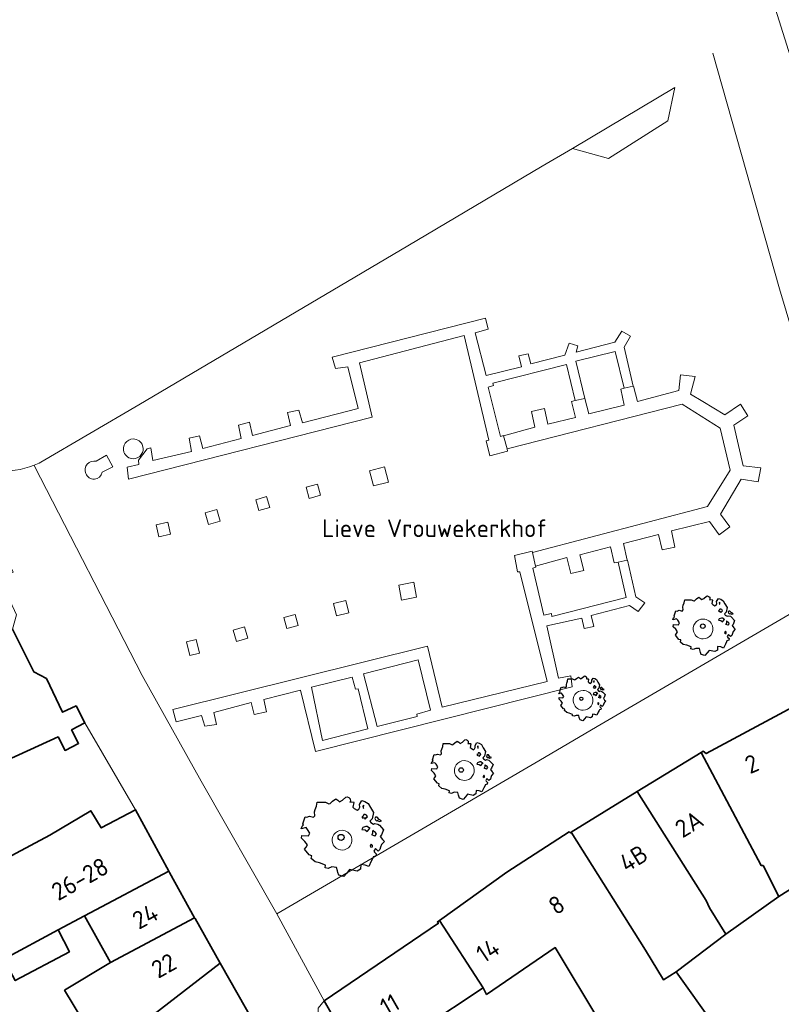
# Model space of a CAD drawing. Header units: metres. Extents: x 152391 to 157968, y 462336 to 467280.
# Tile 55 of 256: x 155005 to 155063, y 462976 to 463051. Entities that reach past the tile are written whole.
import ezdxf
from ezdxf.enums import TextEntityAlignment as Align

# ---------------------------------------------------------------- set-up
doc = ezdxf.new("R2010")
doc.units = ezdxf.units.M
doc.header["$LTSCALE"] = 0.75
doc.layers.get('0').update_dxf_attribs({"lineweight": 25})
for name, color, linetype, lineweight in [('B-GV-GR-BOOM-S', 252, 'Continuous', 25), ('B-WE-GR-GROENVOORZIENING-GV', 251, 'Continuous', 18), ('B-WE-OG-BEBOUWING-GV', 6, 'Continuous', 35), ('B-WE-OG-BEBOUWING-T18', 1, 'Continuous', 18), ('B-WE-OG-TOPOGRAFIE-T18', 1, 'Continuous', 18), ('B-WE-VH-VERHARDING_SIERBESTRATING-GV', 251, 'Continuous', 18), ('B-WE-VH-VERHARDING_STRAATBAKSTEEN-GV', 251, 'Continuous', 18)]:
    doc.layers.add(name, color=color, linetype=linetype, lineweight=lineweight)
doc.styles.add('NLCS-ISO-M750-T18', font='NLCS-ISO.ttf', dxfattribs={"height": 1.35})

# ---------------------------------------------------------------- blocks, each defined once
blk = doc.blocks.new('SGR-BOOM_21_30')
at = {"linetype": 'Continuous'}
for p, q in [((-1.051, 1.335), (-1.016, 1.499)), ((-1.016, 1.499), (-0.668, 1.499)), ((-0.668, 1.499), (-0.516, 1.433)), ((-0.47, 1.45), (-0.365, 1.548)), ((-0.365, 1.548), (-0.226, 1.647)), ((-0.226, 1.647), (-0.133, 1.581)), ((-0.133, 1.581), (-0.063, 1.515)), ((-0.063, 1.515), (0.065, 1.581)), ((0.065, 1.581), (0.205, 1.712)), ((0.205, 1.712), (0.263, 1.729)), ((0.263, 1.729), (0.333, 1.696)), ((0.333, 1.696), (0.391, 1.647)), ((0.402, 1.532), (0.379, 1.499)), ((0.379, 1.499), (0.53, 1.515)), ((0.391, 1.647), (0.402, 1.532)), ((0.53, 1.515), (0.542, 1.483)), ((0.786, 1.4), (0.891, 1.565)), ((0.891, 1.565), (1.019, 1.532)), ((1.019, 1.532), (1.158, 1.45)), ((-1.633, 0.579), (-1.528, 0.875)), ((-1.528, 0.875), (-1.458, 0.858)), ((-1.458, 0.858), (-1.342, 0.908)), ((-1.342, 0.908), (-1.179, 0.858)), ((-1.179, 0.858), (-1.121, 0.924)), ((-1.133, 1.088), (-1.109, 1.187)), ((-1.121, 0.924), (-1.133, 1.088)), ((-1.109, 1.187), (-1.051, 1.335)), ((-0.516, 1.433), (-0.47, 1.45)), ((0.542, 1.483), (0.507, 1.285)), ((0.507, 1.285), (0.565, 1.236)), ((0.565, 1.236), (0.693, 1.154)), ((0.693, 1.154), (0.751, 1.203)), ((0.751, 1.203), (0.798, 1.285)), ((0.798, 1.285), (0.786, 1.4)), ((0.937, 0.908), (0.891, 0.875)), ((0.891, 0.875), (0.926, 0.825)), ((0.972, 1.368), (0.926, 1.335)), ((0.926, 1.335), (0.949, 1.253)), ((0.926, 0.825), (0.984, 0.842)), ((0.972, 0.973), (0.937, 0.908)), ((0.949, 1.253), (0.961, 1.236)), ((0.961, 1.269), (0.972, 1.368)), ((1.03, 0.973), (0.972, 0.973)), ((0.984, 0.842), (1.03, 0.776)), ((1.077, 0.94), (1.03, 0.973)), ((1.03, 0.776), (1.077, 0.842)), ((1.124, 0.875), (1.077, 0.94)), ((1.077, 0.842), (1.124, 0.875)), ((1.158, 1.45), (1.251, 1.269)), ((1.321, 0.793), (1.228, 0.694)), ((1.251, 1.269), (1.379, 1.055)), ((1.379, 1.055), (1.321, 0.793)), ((1.472, 0.858), (1.438, 0.809)), ((1.438, 0.809), (1.461, 0.743)), ((1.542, 0.858), (1.472, 0.858)), ((1.624, 0.76), (1.542, 0.858)), ((1.728, 0.71), (1.624, 0.76)), ((-1.703, 0.365), (-1.656, 0.48)), ((-1.493, 0.415), (-1.703, 0.365)), ((-1.679, -0.029), (-1.668, 0.086)), ((-1.668, 0.086), (-1.389, 0.07)), ((-1.656, 0.48), (-1.598, 0.53)), ((-1.598, 0.53), (-1.633, 0.579)), ((-1.423, 0.333), (-1.493, 0.415)), ((-1.33, 0.185), (-1.423, 0.333)), ((-1.389, 0.07), (-1.33, 0.185)), ((0.926, 0.415), (0.891, 0.333)), ((0.891, 0.333), (1.03, 0.316)), ((1.054, 0.464), (0.926, 0.415)), ((1.03, 0.316), (1.112, 0.251)), ((1.112, 0.464), (1.054, 0.464)), ((1.217, 0.398), (1.112, 0.464)), ((1.112, 0.251), (1.205, 0.365)), ((1.205, 0.365), (1.24, 0.415)), ((1.228, 0.694), (1.275, 0.628)), ((1.275, 0.628), (1.379, 0.563)), ((1.344, 0.185), (1.31, 0.103)), ((1.434, 0.049), (1.31, 0.103)), ((1.356, 0.3), (1.344, 0.234)), ((1.344, 0.234), (1.344, 0.185)), ((1.426, 0.234), (1.356, 0.3)), ((1.379, 0.563), (1.438, 0.595)), ((1.472, 0.201), (1.426, 0.234)), ((1.434, 0.049), (1.507, 0.136)), ((1.438, 0.595), (1.565, 0.563)), ((1.461, 0.743), (1.531, 0.694)), ((1.507, 0.136), (1.472, 0.201)), ((1.531, 0.727), (1.635, 0.678)), ((1.531, 0.694), (1.542, 0.727)), ((1.565, 0.563), (1.635, 0.513)), ((1.635, 0.678), (1.728, 0.71)), ((1.635, 0.513), (1.81, 0.316)), ((1.717, 0.103), (1.67, 0.037)), ((1.67, 0.037), (1.763, -0.094)), ((1.81, 0.316), (1.717, 0.103)), ((-1.54, -0.177), (-1.679, -0.029)), ((-1.551, -0.505), (-1.493, -0.423)), ((-1.354, -0.752), (-1.551, -0.505)), ((-1.435, -0.324), (-1.54, -0.177)), ((-1.493, -0.423), (-1.435, -0.324)), ((1.286, -0.292), (1.24, -0.357)), ((1.24, -0.357), (1.251, -0.423)), ((1.263, -0.423), (1.333, -0.407)), ((1.333, -0.341), (1.286, -0.292)), ((1.333, -0.407), (1.333, -0.341)), ((1.461, -0.472), (1.391, -0.587)), ((1.391, -0.587), (1.426, -0.637)), ((1.426, -0.637), (1.496, -0.702)), ((1.577, -0.587), (1.461, -0.472)), ((1.496, -0.702), (1.484, -0.801)), ((1.658, -0.522), (1.577, -0.587)), ((1.682, -0.423), (1.658, -0.522)), ((1.717, -0.308), (1.682, -0.423)), ((1.845, -0.177), (1.717, -0.308)), ((1.763, -0.094), (1.845, -0.177)), ((-1.249, -0.784), (-1.354, -0.752)), ((-1.272, -0.899), (-1.249, -0.784)), ((-1.109, -1.047), (-1.272, -0.899)), ((-0.912, -1.08), (-1.109, -1.047)), ((-0.668, -1.179), (-0.912, -1.08)), ((-0.679, -1.294), (-0.668, -1.179)), ((-0.551, -1.326), (-0.679, -1.294)), ((-0.4, -1.261), (-0.551, -1.326)), ((-0.191, -1.277), (-0.4, -1.261)), ((-0.156, -1.425), (-0.191, -1.277)), ((-0.133, -1.491), (-0.156, -1.425)), ((-0.098, -1.606), (-0.133, -1.491)), ((0.356, -1.376), (0.251, -1.524)), ((0.682, -1.441), (0.356, -1.376)), ((0.833, -1.359), (0.682, -1.441)), ((0.844, -1.162), (0.833, -1.359)), ((1.03, -1.179), (0.844, -1.162)), ((1.182, -1.244), (1.03, -1.179)), ((1.286, -1.014), (1.182, -1.244)), ((1.356, -0.883), (1.286, -1.014)), ((1.368, -0.834), (1.356, -0.883)), ((1.484, -0.801), (1.368, -0.834)), ((0.112, -1.671), (-0.098, -1.606)), ((0.251, -1.524), (0.112, -1.671))]:
    blk.add_line(p, q, dxfattribs=at)
blk.add_circle((0, 0), 0.126, dxfattribs=at)
blk = doc.blocks.new('SGR-BOOM_31_50')
at = {"linetype": 'Continuous'}
for p, q in [((0.087, 2.108), (0.273, 2.283)), ((0.273, 2.283), (0.351, 2.305)), ((0.351, 2.305), (0.444, 2.261)), ((0.444, 2.261), (0.521, 2.196)), ((-1.51, 1.451), (-1.479, 1.582)), ((-1.479, 1.582), (-1.402, 1.78)), ((-1.402, 1.78), (-1.355, 1.999)), ((-1.355, 1.999), (-0.89, 1.999)), ((-0.89, 1.999), (-0.688, 1.911)), ((-0.688, 1.911), (-0.626, 1.933)), ((-0.626, 1.933), (-0.487, 2.064)), ((-0.487, 2.064), (-0.301, 2.196)), ((-0.301, 2.196), (-0.177, 2.108)), ((-0.177, 2.108), (-0.084, 2.02)), ((-0.084, 2.02), (0.087, 2.108)), ((0.537, 2.042), (0.506, 1.999)), ((0.506, 1.999), (0.707, 2.02)), ((0.521, 2.196), (0.537, 2.042)), ((0.723, 1.977), (0.676, 1.714)), ((0.676, 1.714), (0.754, 1.648)), ((0.707, 2.02), (0.723, 1.977)), ((0.754, 1.648), (0.924, 1.539)), ((0.924, 1.539), (1.002, 1.604)), ((1.002, 1.604), (1.064, 1.714)), ((1.048, 1.867), (1.188, 2.086)), ((1.064, 1.714), (1.048, 1.867)), ((1.188, 2.086), (1.358, 2.042)), ((1.296, 1.823), (1.234, 1.78)), ((1.234, 1.78), (1.265, 1.67)), ((1.265, 1.67), (1.281, 1.648)), ((1.281, 1.692), (1.296, 1.823)), ((1.358, 2.042), (1.545, 1.933)), ((1.545, 1.933), (1.669, 1.692)), ((1.669, 1.692), (1.839, 1.407)), ((-2.177, 0.772), (-2.038, 1.166)), ((-2.131, 0.706), (-2.177, 0.772)), ((-2.038, 1.166), (-1.944, 1.144)), ((-1.944, 1.144), (-1.789, 1.21)), ((-1.789, 1.21), (-1.572, 1.144)), ((-1.572, 1.144), (-1.495, 1.232)), ((-1.495, 1.232), (-1.51, 1.451)), ((1.25, 1.21), (1.188, 1.166)), ((1.188, 1.166), (1.234, 1.101)), ((1.234, 1.101), (1.312, 1.122)), ((1.296, 1.298), (1.25, 1.21)), ((1.374, 1.298), (1.296, 1.298)), ((1.312, 1.122), (1.374, 1.035)), ((1.436, 1.254), (1.374, 1.298)), ((1.374, 1.035), (1.436, 1.122)), ((1.498, 1.166), (1.436, 1.254)), ((1.436, 1.122), (1.498, 1.166)), ((1.762, 1.057), (1.638, 0.925)), ((1.638, 0.925), (1.7, 0.838)), ((1.7, 0.838), (1.839, 0.75)), ((1.839, 1.407), (1.762, 1.057)), ((1.839, 0.75), (1.917, 0.794)), ((1.963, 1.144), (1.917, 1.079)), ((1.917, 1.079), (1.948, 0.991)), ((1.917, 0.794), (2.087, 0.75)), ((1.948, 0.991), (2.041, 0.925)), ((2.056, 1.144), (1.963, 1.144)), ((2.041, 0.969), (2.18, 0.903)), ((2.041, 0.925), (2.056, 0.969)), ((2.165, 1.013), (2.056, 1.144)), ((2.087, 0.75), (2.18, 0.684)), ((2.304, 0.947), (2.165, 1.013)), ((2.18, 0.903), (2.304, 0.947)), ((-2.27, 0.487), (-2.208, 0.641)), ((-1.991, 0.553), (-2.27, 0.487)), ((-2.239, -0.038), (-2.224, 0.115)), ((-2.224, 0.115), (-1.851, 0.093)), ((-2.208, 0.641), (-2.131, 0.706)), ((-1.898, 0.444), (-1.991, 0.553)), ((-1.774, 0.246), (-1.898, 0.444)), ((-1.851, 0.093), (-1.774, 0.246)), ((1.234, 0.553), (1.188, 0.444)), ((1.188, 0.444), (1.374, 0.422)), ((1.405, 0.619), (1.234, 0.553)), ((1.374, 0.422), (1.483, 0.334)), ((1.483, 0.619), (1.405, 0.619)), ((1.622, 0.531), (1.483, 0.619)), ((1.483, 0.334), (1.607, 0.487)), ((1.607, 0.487), (1.653, 0.553)), ((1.793, 0.246), (1.746, 0.137)), ((1.911, 0.065), (1.746, 0.137)), ((1.808, 0.4), (1.793, 0.312)), ((1.793, 0.312), (1.793, 0.246)), ((1.901, 0.312), (1.808, 0.4)), ((1.963, 0.268), (1.901, 0.312)), ((1.911, 0.065), (2.01, 0.181)), ((2.01, 0.181), (1.963, 0.268)), ((2.18, 0.684), (2.413, 0.422)), ((2.289, 0.137), (2.227, 0.049)), ((2.227, 0.049), (2.351, -0.126)), ((2.413, 0.422), (2.289, 0.137)), ((-2.053, -0.235), (-2.239, -0.038)), ((-2.069, -0.673), (-1.991, -0.564)), ((-1.805, -1.002), (-2.069, -0.673)), ((-1.913, -0.433), (-2.053, -0.235)), ((-1.991, -0.564), (-1.913, -0.433)), ((1.715, -0.389), (1.653, -0.476)), ((1.653, -0.476), (1.669, -0.564)), ((1.684, -0.564), (1.777, -0.542)), ((1.777, -0.454), (1.715, -0.389)), ((1.777, -0.542), (1.777, -0.454)), ((1.948, -0.63), (1.855, -0.783)), ((2.103, -0.783), (1.948, -0.63)), ((2.211, -0.695), (2.103, -0.783)), ((2.242, -0.564), (2.211, -0.695)), ((2.289, -0.411), (2.242, -0.564)), ((2.459, -0.235), (2.289, -0.411)), ((2.351, -0.126), (2.459, -0.235)), ((-1.665, -1.046), (-1.805, -1.002)), ((-1.696, -1.199), (-1.665, -1.046)), ((-1.479, -1.396), (-1.696, -1.199)), ((-1.216, -1.44), (-1.479, -1.396)), ((-0.89, -1.571), (-1.216, -1.44)), ((1.715, -1.352), (1.576, -1.659)), ((1.808, -1.177), (1.715, -1.352)), ((1.824, -1.112), (1.808, -1.177)), ((1.979, -1.068), (1.824, -1.112)), ((1.855, -0.783), (1.901, -0.849)), ((1.901, -0.849), (1.994, -0.936)), ((1.994, -0.936), (1.979, -1.068)), ((-0.906, -1.725), (-0.89, -1.571)), ((-0.735, -1.769), (-0.906, -1.725)), ((-0.533, -1.681), (-0.735, -1.769)), ((-0.254, -1.703), (-0.533, -1.681)), ((-0.208, -1.9), (-0.254, -1.703)), ((-0.177, -1.988), (-0.208, -1.9)), ((-0.13, -2.141), (-0.177, -1.988)), ((0.149, -2.229), (-0.13, -2.141)), ((0.335, -2.031), (0.149, -2.229)), ((0.475, -1.834), (0.335, -2.031)), ((0.909, -1.922), (0.475, -1.834)), ((1.11, -1.812), (0.909, -1.922)), ((1.126, -1.55), (1.11, -1.812)), ((1.374, -1.571), (1.126, -1.55)), ((1.576, -1.659), (1.374, -1.571))]:
    blk.add_line(p, q, dxfattribs=at)
blk.add_circle((0, 0), 0.169, dxfattribs=at)
blk = doc.blocks.new('SGR-BOOM_50_100')
at = {"linetype": 'Continuous'}
for p, q in [((0.116, 2.811), (0.364, 3.044)), ((0.364, 3.044), (0.467, 3.074)), ((0.467, 3.074), (0.591, 3.015)), ((0.591, 3.015), (0.695, 2.928)), ((-1.972, 2.11), (-1.869, 2.373)), ((-1.869, 2.373), (-1.807, 2.665)), ((-1.807, 2.665), (-1.187, 2.665)), ((-1.187, 2.665), (-0.918, 2.548)), ((-0.918, 2.548), (-0.835, 2.577)), ((-0.835, 2.577), (-0.649, 2.752)), ((-0.649, 2.752), (-0.401, 2.928)), ((-0.401, 2.928), (-0.236, 2.811)), ((-0.236, 2.811), (-0.112, 2.694)), ((-0.112, 2.694), (0.116, 2.811)), ((0.715, 2.723), (0.674, 2.665)), ((0.674, 2.665), (0.943, 2.694)), ((0.695, 2.928), (0.715, 2.723)), ((0.964, 2.636), (0.902, 2.285)), ((0.902, 2.285), (1.005, 2.198)), ((0.943, 2.694), (0.964, 2.636)), ((1.336, 2.139), (1.418, 2.285)), ((1.398, 2.49), (1.584, 2.782)), ((1.418, 2.285), (1.398, 2.49)), ((1.584, 2.782), (1.811, 2.723)), ((1.729, 2.431), (1.646, 2.373)), ((1.646, 2.373), (1.687, 2.227)), ((1.708, 2.256), (1.729, 2.431)), ((1.811, 2.723), (2.059, 2.577)), ((2.059, 2.577), (2.225, 2.256)), ((2.225, 2.256), (2.452, 1.876)), ((-2.903, 1.029), (-2.717, 1.555)), ((-2.717, 1.555), (-2.593, 1.526)), ((-2.593, 1.526), (-2.386, 1.613)), ((-2.386, 1.613), (-2.096, 1.526)), ((-2.096, 1.526), (-1.993, 1.643)), ((-2.014, 1.935), (-1.972, 2.11)), ((-1.993, 1.643), (-2.014, 1.935)), ((1.005, 2.198), (1.232, 2.052)), ((1.232, 2.052), (1.336, 2.139)), ((1.667, 1.613), (1.584, 1.555)), ((1.584, 1.555), (1.646, 1.467)), ((1.646, 1.467), (1.749, 1.497)), ((1.729, 1.73), (1.667, 1.613)), ((1.687, 2.227), (1.708, 2.198)), ((1.832, 1.73), (1.729, 1.73)), ((1.749, 1.497), (1.832, 1.38)), ((1.915, 1.672), (1.832, 1.73)), ((1.832, 1.38), (1.915, 1.497)), ((1.997, 1.555), (1.915, 1.672)), ((1.915, 1.497), (1.997, 1.555)), ((2.452, 1.876), (2.349, 1.409)), ((2.618, 1.526), (2.556, 1.438)), ((2.742, 1.526), (2.618, 1.526)), ((2.886, 1.351), (2.742, 1.526)), ((-3.027, 0.65), (-2.944, 0.854)), ((-2.944, 0.854), (-2.841, 0.942)), ((-2.841, 0.942), (-2.903, 1.029)), ((1.873, 0.825), (1.646, 0.737)), ((1.977, 0.825), (1.873, 0.825)), ((2.163, 0.708), (1.977, 0.825)), ((2.349, 1.409), (2.183, 1.234)), ((2.183, 1.234), (2.266, 1.117)), ((2.266, 1.117), (2.452, 1)), ((2.452, 1), (2.556, 1.059)), ((2.556, 1.438), (2.597, 1.321)), ((2.556, 1.059), (2.783, 1)), ((2.597, 1.321), (2.721, 1.234)), ((2.721, 1.292), (2.907, 1.205)), ((2.721, 1.234), (2.742, 1.292)), ((2.783, 1), (2.907, 0.913)), ((3.072, 1.263), (2.886, 1.351)), ((2.907, 1.205), (3.072, 1.263)), ((2.907, 0.913), (3.217, 0.562)), ((-2.655, 0.737), (-3.027, 0.65)), ((-2.985, -0.051), (-2.965, 0.153)), ((-2.965, 0.153), (-2.469, 0.124)), ((-2.531, 0.591), (-2.655, 0.737)), ((-2.365, 0.329), (-2.531, 0.591)), ((-2.469, 0.124), (-2.365, 0.329)), ((1.646, 0.737), (1.584, 0.591)), ((1.584, 0.591), (1.832, 0.562)), ((1.832, 0.562), (1.977, 0.445)), ((1.977, 0.445), (2.142, 0.65)), ((2.142, 0.65), (2.204, 0.737)), ((2.39, 0.329), (2.328, 0.183)), ((2.549, 0.087), (2.328, 0.183)), ((2.411, 0.533), (2.39, 0.416)), ((2.39, 0.416), (2.39, 0.329)), ((2.535, 0.416), (2.411, 0.533)), ((2.618, 0.358), (2.535, 0.416)), ((2.549, 0.087), (2.68, 0.241)), ((2.68, 0.241), (2.618, 0.358)), ((3.052, 0.183), (2.969, 0.066)), ((2.969, 0.066), (3.135, -0.168)), ((3.217, 0.562), (3.052, 0.183)), ((-2.737, -0.314), (-2.985, -0.051)), ((-2.551, -0.577), (-2.737, -0.314)), ((-2.655, -0.752), (-2.551, -0.577)), ((2.287, -0.518), (2.204, -0.635)), ((2.204, -0.635), (2.225, -0.752)), ((2.245, -0.752), (2.37, -0.723)), ((2.37, -0.606), (2.287, -0.518)), ((2.37, -0.723), (2.37, -0.606)), ((3.052, -0.548), (2.99, -0.752)), ((3.279, -0.314), (3.052, -0.548)), ((3.135, -0.168), (3.279, -0.314)), ((-2.758, -0.898), (-2.655, -0.752)), ((-2.407, -1.336), (-2.758, -0.898)), ((-2.22, -1.394), (-2.407, -1.336)), ((-2.262, -1.599), (-2.22, -1.394)), ((2.432, -1.482), (2.411, -1.57)), ((2.638, -1.424), (2.432, -1.482)), ((2.597, -0.84), (2.473, -1.044)), ((2.473, -1.044), (2.535, -1.132)), ((2.535, -1.132), (2.659, -1.248)), ((2.804, -1.044), (2.597, -0.84)), ((2.659, -1.248), (2.638, -1.424)), ((2.948, -0.927), (2.804, -1.044)), ((2.99, -0.752), (2.948, -0.927)), ((-1.972, -1.862), (-2.262, -1.599)), ((-1.621, -1.92), (-1.972, -1.862)), ((-1.187, -2.095), (-1.621, -1.92)), ((-1.207, -2.3), (-1.187, -2.095)), ((1.501, -2.066), (1.48, -2.417)), ((1.832, -2.095), (1.501, -2.066)), ((2.101, -2.212), (1.832, -2.095)), ((2.287, -1.803), (2.101, -2.212)), ((2.411, -1.57), (2.287, -1.803)), ((-0.98, -2.358), (-1.207, -2.3)), ((-0.711, -2.241), (-0.98, -2.358)), ((-0.339, -2.271), (-0.711, -2.241)), ((-0.277, -2.533), (-0.339, -2.271)), ((-0.236, -2.65), (-0.277, -2.533)), ((-0.174, -2.855), (-0.236, -2.65)), ((0.199, -2.971), (-0.174, -2.855)), ((0.447, -2.709), (0.199, -2.971)), ((0.633, -2.446), (0.447, -2.709)), ((1.212, -2.563), (0.633, -2.446)), ((1.48, -2.417), (1.212, -2.563))]:
    blk.add_line(p, q, dxfattribs=at)
blk.add_circle((0, 0), 0.225, dxfattribs=at)

msp = doc.modelspace()

# ---------------------------------------------------------------- linework, layer by layer
at = {"layer": 'B-WE-GR-GROENVOORZIENING-GV'}
for points in [[(155014.059, 463018.785, 0.518044), (155013.352, 463017.786)], [(155014.77, 463018.273, 0.323071), (155014.059, 463018.785)], [(155013.352, 463017.786, 0.317952), (155014.059, 463017.285)], [(155014.059, 463017.285, 0.511414), (155014.77, 463018.273)], [(155057.224, 463005.143, 0.517227), (155056.517, 463004.143)], [(155057.935, 463004.63, 0.32193), (155057.224, 463005.143)], [(155057.224, 463003.643, 0.512236), (155057.935, 463004.63)], [(155056.517, 463004.143, 0.319107), (155057.224, 463003.643)], [(155048.13, 462999.736, 0.517227), (155047.423, 462998.736)], [(155048.842, 462999.223, 0.322298), (155048.13, 462999.736)], [(155048.13, 462998.236, 0.512656), (155048.842, 462999.223)], [(155047.423, 462998.736, 0.317221), (155048.13, 462998.236)], [(155039.133, 462994.413, 0.5171), (155038.426, 462993.414)], [(155039.845, 462993.9, 0.324147), (155039.133, 462994.413)], [(155039.133, 462992.913, 0.510362), (155039.845, 462993.9)], [(155038.426, 462993.414, 0.317952), (155039.133, 462992.913)], [(155029.873, 462989.139, 0.517649), (155029.165, 462988.139)], [(155030.584, 462988.626, 0.32193), (155029.873, 462989.139)], [(155029.873, 462987.639, 0.512236), (155030.584, 462988.626)], [(155029.165, 462988.139, 0.316256), (155029.873, 462987.639)]]:
    msp.add_lwpolyline(points, format="xyb", dxfattribs=at)
at = {"layer": 'B-WE-OG-BEBOUWING-GV'}
for points in [[(155002.984, 462993.767), (155008.365, 462996.21), (155008.898, 462995.191), (155009.917, 462995.724), (155009.384, 462996.743), (155010.403, 462997.276), (155009.73, 462998.563), (155008.705, 462998.085), (155007.5, 463000.631), (155006.536, 463001.133), (155004.917, 463004.385)], [(155066.837, 462986.572), (155062.964, 462984.123), (155058.948, 462981.272), (155055.172, 462978.415), (155058.125, 462974.267), (155056.127, 462972.865), (155056.227, 462972.765), (155059.209, 462969.38), (155062.92, 462972.836), (155064.325, 462971.025)]]:
    msp.add_lwpolyline(points, dxfattribs=at)
for points in [[(155069.195, 463001.505), (155064.979, 462999.22), (155065.074, 462999.044), (155057.444, 462994.953), (155057.22, 462995.121), (155057.088, 462995.041), (155061.611, 462986.472), (155061.761, 462986.472), (155062.964, 462984.123), (155066.837, 462986.572), (155067.075, 462986.452), (155074.247, 462990.736), (155072.271, 462995.125), (155072.07, 462995.034)], [(155058.948, 462981.272), (155062.964, 462984.123), (155061.761, 462986.472), (155061.611, 462986.472), (155057.088, 462995.041), (155052.218, 462992.084), (155057.465, 462983.817), (155057.716, 462983.268)], [(155055.172, 462978.415), (155058.948, 462981.272), (155057.716, 462983.268), (155057.465, 462983.817), (155052.218, 462992.084), (155047.229, 462988.987), (155052.87, 462980.062), (155054.223, 462977.814)], [(155008.38, 462981.588), (155010.376, 462982.666), (155016.761, 462986.032), (155014.235, 462990.696), (155011.64, 462989.316), (155010.846, 462990.621), (155007.73, 462988.768), (155001.151, 462985.249), (155004.261, 462979.373)], [(155058.125, 462974.267), (155055.172, 462978.415), (155054.223, 462977.814), (155052.87, 462980.062), (155047.229, 462988.987), (155047.155, 462988.941), (155047.074, 462989.025), (155042.353, 462985.953), (155037.257, 462982.309), (155040.576, 462977.199), (155040.827, 462976.699), (155046.022, 462980.255), (155049.477, 462974.508), (155044.581, 462971.402), (155047.009, 462967.309), (155050.581, 462969.443), (155052.133, 462970.376), (155053.53, 462971.212), (155053.88, 462970.713), (155055.089, 462971.77), (155056.227, 462972.765), (155056.127, 462972.865)], [(155010.376, 462982.666), (155012.33, 462979.119), (155018.704, 462982.511), (155016.807, 462985.947), (155016.761, 462986.032)], [(155012.33, 462979.119), (155008.863, 462977.014), (155011.702, 462972.289), (155011.758, 462972.195), (155020.647, 462979.076), (155018.74, 462982.446), (155018.704, 462982.511)], [(155031.422, 462971.131), (155040.576, 462977.199), (155037.257, 462982.309), (155037.103, 462982.199), (155037.179, 462982.093), (155028.531, 462976.223)], [(155004.261, 462979.373), (155005.121, 462977.749), (155009.229, 462979.937), (155008.38, 462981.588)], [(155011.702, 462972.289), (155008.128, 462970.23), (155005.55, 462974.145), (154996.564, 462968.598), (154999.693, 462963.638), (155008.387, 462969.026), (155010.029, 462966.301), (155014.24, 462968.62), (155023.261, 462974.458), (155020.647, 462979.076), (155011.758, 462972.195)]]:
    msp.add_lwpolyline(points, close=True, dxfattribs=at)
at = {"layer": 'B-WE-VH-VERHARDING_SIERBESTRATING-GV'}
for points in [[(155051.932, 463022.788), (155051.238, 463025.728), (155051.723, 463026.562), (155051.062, 463026.963), (155050.547, 463026.109), (155047.613, 463025.348), (155047.746, 463025.846), (155047.08, 463026.031), (155046.747, 463025.135), (155044.164, 463024.465), (155043.965, 463025.234), (155043.268, 463025.077), (155043.472, 463024.253), (155040.794, 463023.587), (155039.959, 463026.832), (155040.946, 463027.108), (155040.744, 463027.928), (155029.118, 463024.979), (155029.386, 463024.113), (155030.314, 463024.258), (155031.084, 463021.085), (155026.869, 463020.016), (155026.592, 463020.973), (155025.75, 463020.785), (155025.983, 463019.797), (155023.1, 463019.052), (155022.871, 463020.063), (155022.04, 463019.828), (155022.233, 463018.82), (155019.328, 463018.055), (155019.076, 463019.033), (155018.283, 463018.834), (155018.467, 463017.844), (155015.549, 463017.153), (155015.38, 463018.105), (155015.115, 463018.034), (155014.448, 463017.176), (155014.481, 463016.86), (155013.607, 463016.638), (155013.711, 463015.75), (155032.155, 463020.424), (155031.187, 463024.546), (155039.12, 463026.624), (155040.989, 463018.696), (155040.784, 463018.65), (155041.066, 463017.518), (155042.417, 463017.87), (155042.374, 463018.031), (155042.11, 463019.027), (155042.107, 463019.041), (155041.88, 463018.976), (155040.949, 463022.7), (155041.358, 463022.832), (155041.295, 463023.015), (155046.873, 463024.438), (155047.543, 463021.698), (155048.276, 463021.853), (155047.578, 463024.666), (155050.559, 463025.4), (155051.256, 463022.63)], [(155051.932, 463022.788), (155051.238, 463025.728), (155051.723, 463026.562), (155051.062, 463026.963), (155050.547, 463026.109), (155047.613, 463025.348), (155047.746, 463025.846), (155047.08, 463026.031), (155046.747, 463025.135), (155044.164, 463024.465), (155043.965, 463025.234), (155043.268, 463025.077), (155043.472, 463024.253), (155040.794, 463023.587), (155039.959, 463026.832), (155040.946, 463027.108), (155040.744, 463027.928), (155029.118, 463024.979), (155029.386, 463024.113), (155030.314, 463024.258), (155031.084, 463021.085), (155026.869, 463020.016), (155026.592, 463020.973), (155025.75, 463020.785), (155025.983, 463019.797), (155023.1, 463019.052), (155022.871, 463020.063), (155022.04, 463019.828), (155022.233, 463018.82), (155019.328, 463018.055), (155019.076, 463019.033), (155018.283, 463018.834), (155018.467, 463017.844), (155015.549, 463017.153), (155015.38, 463018.105), (155015.115, 463018.034), (155014.448, 463017.176), (155014.481, 463016.86), (155013.607, 463016.638), (155013.711, 463015.75), (155032.155, 463020.424), (155031.187, 463024.546), (155039.12, 463026.624), (155040.989, 463018.696), (155040.784, 463018.65), (155041.066, 463017.518), (155042.417, 463017.87), (155042.374, 463018.031), (155042.11, 463019.027), (155042.107, 463019.041), (155041.88, 463018.976), (155040.949, 463022.7), (155041.358, 463022.832), (155041.295, 463023.015), (155046.873, 463024.438), (155047.543, 463021.698), (155048.276, 463021.853), (155047.578, 463024.666), (155050.559, 463025.4), (155051.256, 463022.63)], [(155042.374, 463018.031), (155055.635, 463021.431), (155058.509, 463019.596), (155059.286, 463016.416), (155057.56, 463013.663), (155044.295, 463010.17), (155044.524, 463009.149), (155046.895, 463009.791), (155047.207, 463008.59), (155048.199, 463008.82), (155047.891, 463010.013), (155050.201, 463010.607), (155050.488, 463009.389), (155050.778, 463009.453), (155051.482, 463009.608), (155051.203, 463010.859), (155053.834, 463011.548), (155054.117, 463010.393), (155055.088, 463010.586), (155054.84, 463011.819), (155057.7, 463012.528), (155058.445, 463011.526), (155059.241, 463012.134), (155058.553, 463013.099), (155060.096, 463015.727), (155061.405, 463015.528), (155061.587, 463016.591), (155060.27, 463016.739), (155059.546, 463019.817), (155060.606, 463020.529), (155060.058, 463021.419), (155058.874, 463020.62), (155057.204, 463021.622), (155056.26, 463022.188), (155056.624, 463023.52), (155055.516, 463023.637), (155055.39, 463022.444), (155052.243, 463021.614), (155051.955, 463022.793), (155051.932, 463022.788), (155051.256, 463022.63), (155050.981, 463022.566), (155051.25, 463021.356), (155048.556, 463020.683), (155048.276, 463021.853), (155047.543, 463021.698), (155047.267, 463021.627), (155047.563, 463020.411), (155045.472, 463019.904), (155045.209, 463021.081), (155044.236, 463020.858), (155044.473, 463019.666), (155042.11, 463019.027)], [(155042.374, 463018.031), (155055.635, 463021.431), (155058.509, 463019.596), (155059.286, 463016.416), (155057.56, 463013.663), (155044.295, 463010.17), (155044.524, 463009.149), (155046.895, 463009.791), (155047.207, 463008.59), (155048.199, 463008.82), (155047.891, 463010.013), (155050.201, 463010.607), (155050.488, 463009.389), (155050.778, 463009.453), (155051.482, 463009.608), (155051.203, 463010.859), (155053.834, 463011.548), (155054.117, 463010.393), (155055.088, 463010.586), (155054.84, 463011.819), (155057.7, 463012.528), (155058.445, 463011.526), (155059.241, 463012.134), (155058.553, 463013.099), (155060.096, 463015.727), (155061.405, 463015.528), (155061.587, 463016.591), (155060.27, 463016.739), (155059.546, 463019.817), (155060.606, 463020.529), (155060.058, 463021.419), (155058.874, 463020.62), (155057.204, 463021.622), (155056.26, 463022.188), (155056.624, 463023.52), (155055.516, 463023.637), (155055.39, 463022.444), (155052.243, 463021.614), (155051.955, 463022.793), (155051.932, 463022.788), (155051.256, 463022.63), (155050.981, 463022.566), (155051.25, 463021.356), (155048.556, 463020.683), (155048.276, 463021.853), (155047.543, 463021.698), (155047.267, 463021.627), (155047.563, 463020.411), (155045.472, 463019.904), (155045.209, 463021.081), (155044.236, 463020.858), (155044.473, 463019.666), (155042.11, 463019.027)], [(155031.949, 463016.369), (155032.245, 463015.225), (155033.389, 463015.521), (155033.093, 463016.665)], [(155031.949, 463016.369), (155032.245, 463015.225), (155033.389, 463015.521), (155033.093, 463016.665)], [(155027.16, 463015.135), (155027.388, 463014.286), (155028.238, 463014.515), (155028.009, 463015.364)], [(155027.16, 463015.135), (155027.388, 463014.286), (155028.238, 463014.515), (155028.009, 463015.364)], [(155023.339, 463014.18), (155023.574, 463013.358), (155024.396, 463013.593), (155024.161, 463014.415)], [(155023.339, 463014.18), (155023.574, 463013.358), (155024.396, 463013.593), (155024.161, 463014.415)], [(155019.517, 463013.189), (155019.758, 463012.303), (155020.644, 463012.544), (155020.403, 463013.43)], [(155019.517, 463013.189), (155019.758, 463012.303), (155020.644, 463012.544), (155020.403, 463013.43)], [(155015.794, 463012.271), (155015.997, 463011.378), (155016.89, 463011.581), (155016.687, 463012.475)], [(155015.794, 463012.271), (155015.997, 463011.378), (155016.89, 463011.581), (155016.687, 463012.475)], [(155050.778, 463009.453), (155051.396, 463006.775), (155045.754, 463005.333), (155045.73, 463005.554), (155045.169, 463005.441), (155044.333, 463008.985), (155044.543, 463009.062), (155044.524, 463009.149), (155044.295, 463010.17), (155044.27, 463010.277), (155042.942, 463009.956), (155043.171, 463008.721), (155043.354, 463008.73), (155045.405, 463000.405), (155037.453, 462998.459), (155036.351, 463003.084), (155017.055, 462998.291), (155017.306, 462997.35), (155019.232, 462997.835), (155019.471, 462997.016), (155020.362, 462997.146), (155020.174, 462998.065), (155022.982, 462998.818), (155023.211, 462997.921), (155024.153, 462998.109), (155023.949, 462999.035), (155026.726, 462999.752), (155027.872, 462995.118), (155047.294, 463000.017), (155047.213, 463000.847), (155046.275, 463000.672), (155045.387, 463004.617), (155048.031, 463005.204), (155048.204, 463004.423), (155048.937, 463004.586), (155048.746, 463005.412), (155051.644, 463006.159), (155052.301, 463005.711), (155052.807, 463006.367), (155052.138, 463006.828), (155051.491, 463009.61), (155051.482, 463009.608)], [(155050.778, 463009.453), (155051.396, 463006.775), (155045.754, 463005.333), (155045.73, 463005.554), (155045.169, 463005.441), (155044.333, 463008.985), (155044.543, 463009.062), (155044.524, 463009.149), (155044.295, 463010.17), (155044.27, 463010.277), (155042.942, 463009.956), (155043.171, 463008.721), (155043.354, 463008.73), (155045.405, 463000.405), (155037.453, 462998.459), (155036.351, 463003.084), (155017.055, 462998.291), (155017.306, 462997.35), (155019.232, 462997.835), (155019.471, 462997.016), (155020.362, 462997.146), (155020.174, 462998.065), (155022.982, 462998.818), (155023.211, 462997.921), (155024.153, 462998.109), (155023.949, 462999.035), (155026.726, 462999.752), (155027.872, 462995.118), (155047.294, 463000.017), (155047.213, 463000.847), (155046.275, 463000.672), (155045.387, 463004.617), (155048.031, 463005.204), (155048.204, 463004.423), (155048.937, 463004.586), (155048.746, 463005.412), (155051.644, 463006.159), (155052.301, 463005.711), (155052.807, 463006.367), (155052.138, 463006.828), (155051.491, 463009.61), (155051.482, 463009.608)], [(155035.518, 463006.793), (155035.308, 463007.924), (155034.177, 463007.714), (155034.387, 463006.583)], [(155035.518, 463006.793), (155035.308, 463007.924), (155034.177, 463007.714), (155034.387, 463006.583)], [(155030.384, 463005.62), (155030.159, 463006.539), (155029.24, 463006.314), (155029.465, 463005.395)], [(155030.384, 463005.62), (155030.159, 463006.539), (155029.24, 463006.314), (155029.465, 463005.395)], [(155026.547, 463004.641), (155026.318, 463005.485), (155025.474, 463005.256), (155025.703, 463004.412)], [(155026.547, 463004.641), (155026.318, 463005.485), (155025.474, 463005.256), (155025.703, 463004.412)], [(155022.734, 463003.68), (155022.493, 463004.541), (155021.632, 463004.301), (155021.873, 463003.44)], [(155022.734, 463003.68), (155022.493, 463004.541), (155021.632, 463004.301), (155021.873, 463003.44)], [(155019.086, 463002.553), (155018.821, 463003.592), (155018.09, 463003.421), (155018.355, 463002.383)], [(155019.086, 463002.553), (155018.821, 463003.592), (155018.09, 463003.421), (155018.355, 463002.383)], [(155031.505, 463001), (155035.638, 463002.038), (155036.576, 462998.236), (155035.54, 462997.94), (155035.57, 462997.769), (155032.524, 462996.99)], [(155031.505, 463001), (155035.638, 463002.038), (155036.576, 462998.236), (155035.54, 462997.94), (155035.57, 462997.769), (155032.524, 462996.99)], [(155027.564, 462999.976), (155030.646, 463000.737), (155030.891, 462999.832), (155031.086, 462999.844), (155031.819, 462996.829), (155028.398, 462995.943)], [(155027.564, 462999.976), (155030.646, 463000.737), (155030.891, 462999.832), (155031.086, 462999.844), (155031.819, 462996.829), (155028.398, 462995.943)]]:
    msp.add_lwpolyline(points, close=True, dxfattribs=at)
at = {"layer": 'B-WE-VH-VERHARDING_STRAATBAKSTEEN-GV'}
for points in [[(155084.752, 462977.495), (155086.268, 462975.699), (155095.329, 462963.807), (155098.724, 462967.061), (155087.813, 462980.25), (155085.508, 462984.548), (155083.125, 462989.02), (155081.17, 462992.485), (155078.087, 462998.113), (155077.836, 462998.586), (155075.763, 463002.5), (155073.408, 463010.297), (155071.63, 463017.858), (155071.847, 463017.949), (155071.095, 463020.675), (155069.686, 463025.786), (155069.591, 463025.764), (155066.562, 463038.645), (155066.503, 463038.894), (155066.563, 463038.964), (155064.422, 463045.716), (155063.846, 463047.73), (155060.223, 463059.229)], [(155084.752, 462977.495), (155086.268, 462975.699), (155095.329, 462963.807), (155098.724, 462967.061), (155087.813, 462980.25), (155085.508, 462984.548), (155083.125, 462989.02), (155081.17, 462992.485), (155078.087, 462998.113), (155077.836, 462998.586), (155075.763, 463002.5), (155073.408, 463010.297), (155071.63, 463017.858), (155071.847, 463017.949), (155071.095, 463020.675), (155069.686, 463025.786), (155069.591, 463025.764), (155066.562, 463038.645), (155066.503, 463038.894), (155066.563, 463038.964), (155064.422, 463045.716), (155063.846, 463047.73), (155060.223, 463059.229)], [(155024.946, 462982.812), (155044.773, 462994.397), (155049.208, 462996.988), (155069.492, 463008.839), (155067.479, 463015.177), (155063.021, 463030.159), (155057.962, 463048.002)], [(155024.946, 462982.812), (155044.773, 462994.397), (155049.208, 462996.988), (155069.492, 463008.839), (155067.479, 463015.177), (155063.021, 463030.159), (155057.962, 463048.002)], [(155057.962, 463048.002), (155063.021, 463030.159), (155067.479, 463015.177), (155069.492, 463008.839), (155071.815, 463001.525), (155071.861, 463001.381), (155071.768, 463001.51), (155071.63, 463001.657), (155071.47, 463001.79), (155071.341, 463001.875), (155071.075, 463001.999), (155070.661, 463002.088), (155070.408, 463002.088), (155070.189, 463002.043), (155069.195, 463001.505), (155072.07, 462995.034), (155072.271, 462995.125), (155074.247, 462990.736), (155076.908, 462986.938), (155083.065, 462979.495), (155084.752, 462977.495)], [(155057.962, 463048.002), (155063.021, 463030.159), (155067.479, 463015.177), (155069.492, 463008.839), (155071.815, 463001.525), (155071.861, 463001.381), (155071.768, 463001.51), (155071.63, 463001.657), (155071.47, 463001.79), (155071.341, 463001.875), (155071.075, 463001.999), (155070.661, 463002.088), (155070.408, 463002.088), (155070.189, 463002.043), (155069.195, 463001.505), (155072.07, 462995.034), (155072.271, 462995.125), (155074.247, 462990.736), (155076.908, 462986.938), (155083.065, 462979.495), (155084.752, 462977.495)], [(155007.049, 463017.022), (155014.473, 463021.381), (155034.849, 463033.409), (155045.026, 463039.454), (155047.331, 463040.799), (155055.074, 463045.406)], [(155055.074, 463045.406), (155054.554, 463042.892), (155050.059, 463040.043), (155047.331, 463040.799), (155045.026, 463039.454), (155034.849, 463033.409), (155014.473, 463021.381), (155007.049, 463017.022)], [(155007.049, 463017.022), (155014.473, 463021.381), (155034.849, 463033.409), (155045.026, 463039.454), (155047.331, 463040.799), (155055.074, 463045.406)], [(155055.074, 463045.406), (155054.554, 463042.892), (155050.059, 463040.043), (155047.331, 463040.799), (155045.026, 463039.454), (155034.849, 463033.409), (155014.473, 463021.381), (155007.049, 463017.022)], [(155000.921, 463017.28), (155004.371, 463010.017), (155004.816, 463009.026), (155004.959, 463008.686), (155003.899, 463008.24), (155005.209, 463005.472), (155004.917, 463004.385), (155006.536, 463001.133), (155007.5, 463000.631), (155008.705, 462998.085), (155009.73, 462998.563), (155010.403, 462997.276), (155014.235, 462990.696), (155016.761, 462986.032), (155016.807, 462985.947), (155018.704, 462982.511), (155018.74, 462982.446), (155020.647, 462979.076), (155023.261, 462974.458)], [(155000.921, 463017.28), (155004.371, 463010.017), (155004.816, 463009.026), (155004.959, 463008.686), (155003.899, 463008.24), (155005.209, 463005.472), (155004.917, 463004.385), (155006.536, 463001.133), (155007.5, 463000.631), (155008.705, 462998.085), (155009.73, 462998.563), (155010.403, 462997.276), (155014.235, 462990.696), (155016.761, 462986.032), (155016.807, 462985.947), (155018.704, 462982.511), (155018.74, 462982.446), (155020.647, 462979.076), (155023.261, 462974.458)], [(155011.255, 463017.092), (155012.024, 463017.555), (155012.515, 463016.681), (155011.694, 463016.263)], [(155011.255, 463017.092), (155012.024, 463017.555), (155012.515, 463016.681), (155011.694, 463016.263)], [(155052.577, 462926.461), (155057.799, 462929.603), (155051.377, 462936.666), (155048.826, 462939.532), (155040.586, 462952.488), (155028.083, 462974.803), (155028.066, 462975.652), (155028.531, 462976.223), (155024.946, 462982.812), (155019.212, 462992.848), (155014.732, 463000.861), (155006.581, 463016.728), (155006.546, 463016.797)], [(155006.546, 463016.797), (155006.581, 463016.728), (155014.732, 463000.861), (155019.212, 462992.848), (155024.946, 462982.812)], [(155052.577, 462926.461), (155057.799, 462929.603), (155051.377, 462936.666), (155048.826, 462939.532), (155040.586, 462952.488), (155028.083, 462974.803), (155028.066, 462975.652), (155028.531, 462976.223), (155024.946, 462982.812), (155019.212, 462992.848), (155014.732, 463000.861), (155006.581, 463016.728), (155006.546, 463016.797)], [(155006.546, 463016.797), (155006.581, 463016.728), (155014.732, 463000.861), (155019.212, 462992.848), (155024.946, 462982.812)], [(155069.492, 463008.839), (155049.208, 462996.988), (155044.773, 462994.397), (155024.946, 462982.812), (155028.531, 462976.223), (155037.179, 462982.093), (155037.103, 462982.199), (155037.257, 462982.309), (155042.353, 462985.953), (155047.074, 462989.025), (155047.155, 462988.941), (155047.229, 462988.987), (155052.218, 462992.084), (155057.088, 462995.041), (155057.22, 462995.121), (155057.444, 462994.953), (155065.074, 462999.044)], [(155069.492, 463008.839), (155049.208, 462996.988), (155044.773, 462994.397), (155024.946, 462982.812), (155028.531, 462976.223), (155037.179, 462982.093), (155037.103, 462982.199), (155037.257, 462982.309), (155042.353, 462985.953), (155047.074, 462989.025), (155047.155, 462988.941), (155047.229, 462988.987), (155052.218, 462992.084), (155057.088, 462995.041), (155057.22, 462995.121), (155057.444, 462994.953), (155065.074, 462999.044)], [(155001.151, 462985.249), (155007.73, 462988.768), (155010.846, 462990.621), (155011.64, 462989.316), (155014.235, 462990.696), (155010.403, 462997.276), (155009.384, 462996.743), (155009.917, 462995.724), (155008.898, 462995.191), (155008.365, 462996.21), (155002.984, 462993.767)], [(155001.151, 462985.249), (155007.73, 462988.768), (155010.846, 462990.621), (155011.64, 462989.316), (155014.235, 462990.696), (155010.403, 462997.276), (155009.384, 462996.743), (155009.917, 462995.724), (155008.898, 462995.191), (155008.365, 462996.21), (155002.984, 462993.767)]]:
    msp.add_lwpolyline(points, dxfattribs=at)
for points in [[(155044.295, 463010.17), (155057.56, 463013.663), (155059.286, 463016.416), (155058.509, 463019.596), (155055.635, 463021.431), (155042.374, 463018.031), (155042.417, 463017.87), (155041.066, 463017.518), (155040.784, 463018.65), (155040.989, 463018.696), (155039.12, 463026.624), (155031.187, 463024.546), (155032.155, 463020.424), (155013.711, 463015.75), (155013.607, 463016.638), (155014.481, 463016.86), (155014.448, 463017.176), (155015.115, 463018.034), (155015.38, 463018.105), (155015.549, 463017.153), (155018.467, 463017.844), (155018.283, 463018.834), (155019.076, 463019.033), (155019.328, 463018.055), (155022.233, 463018.82), (155022.04, 463019.828), (155022.871, 463020.063), (155023.1, 463019.052), (155025.983, 463019.797), (155025.75, 463020.785), (155026.592, 463020.973), (155026.869, 463020.016), (155031.084, 463021.085), (155030.314, 463024.258), (155029.386, 463024.113), (155029.118, 463024.979), (155040.744, 463027.928), (155040.946, 463027.108), (155039.959, 463026.832), (155040.794, 463023.587), (155043.472, 463024.253), (155043.268, 463025.077), (155043.965, 463025.234), (155044.164, 463024.465), (155046.747, 463025.135), (155047.08, 463026.031), (155047.746, 463025.846), (155047.613, 463025.348), (155050.547, 463026.109), (155051.062, 463026.963), (155051.723, 463026.562), (155051.238, 463025.728), (155051.932, 463022.788), (155051.955, 463022.793), (155052.243, 463021.614), (155055.39, 463022.444), (155055.516, 463023.637), (155056.624, 463023.52), (155056.26, 463022.188), (155057.204, 463021.622), (155058.874, 463020.62), (155060.058, 463021.419), (155060.606, 463020.529), (155059.546, 463019.817), (155060.27, 463016.739), (155061.587, 463016.591), (155061.405, 463015.528), (155060.096, 463015.727), (155058.553, 463013.099), (155059.241, 463012.134), (155058.445, 463011.526), (155057.7, 463012.528), (155054.84, 463011.819), (155055.088, 463010.586), (155054.117, 463010.393), (155053.834, 463011.548), (155051.203, 463010.859), (155051.482, 463009.608), (155051.491, 463009.61), (155052.138, 463006.828), (155052.807, 463006.367), (155052.301, 463005.711), (155051.644, 463006.159), (155048.746, 463005.412), (155048.937, 463004.586), (155048.204, 463004.423), (155048.031, 463005.204), (155045.387, 463004.617), (155046.275, 463000.672), (155047.213, 463000.847), (155047.294, 463000.017), (155027.872, 462995.118), (155026.726, 462999.752), (155023.949, 462999.035), (155024.153, 462998.109), (155023.211, 462997.921), (155022.982, 462998.818), (155020.174, 462998.065), (155020.362, 462997.146), (155019.471, 462997.016), (155019.232, 462997.835), (155017.306, 462997.35), (155017.055, 462998.291), (155036.351, 463003.084), (155037.453, 462998.459), (155045.405, 463000.405), (155043.354, 463008.73), (155043.171, 463008.721), (155042.942, 463009.956), (155044.27, 463010.277)], [(155044.295, 463010.17), (155057.56, 463013.663), (155059.286, 463016.416), (155058.509, 463019.596), (155055.635, 463021.431), (155042.374, 463018.031), (155042.417, 463017.87), (155041.066, 463017.518), (155040.784, 463018.65), (155040.989, 463018.696), (155039.12, 463026.624), (155031.187, 463024.546), (155032.155, 463020.424), (155013.711, 463015.75), (155013.607, 463016.638), (155014.481, 463016.86), (155014.448, 463017.176), (155015.115, 463018.034), (155015.38, 463018.105), (155015.549, 463017.153), (155018.467, 463017.844), (155018.283, 463018.834), (155019.076, 463019.033), (155019.328, 463018.055), (155022.233, 463018.82), (155022.04, 463019.828), (155022.871, 463020.063), (155023.1, 463019.052), (155025.983, 463019.797), (155025.75, 463020.785), (155026.592, 463020.973), (155026.869, 463020.016), (155031.084, 463021.085), (155030.314, 463024.258), (155029.386, 463024.113), (155029.118, 463024.979), (155040.744, 463027.928), (155040.946, 463027.108), (155039.959, 463026.832), (155040.794, 463023.587), (155043.472, 463024.253), (155043.268, 463025.077), (155043.965, 463025.234), (155044.164, 463024.465), (155046.747, 463025.135), (155047.08, 463026.031), (155047.746, 463025.846), (155047.613, 463025.348), (155050.547, 463026.109), (155051.062, 463026.963), (155051.723, 463026.562), (155051.238, 463025.728), (155051.932, 463022.788), (155051.955, 463022.793), (155052.243, 463021.614), (155055.39, 463022.444), (155055.516, 463023.637), (155056.624, 463023.52), (155056.26, 463022.188), (155057.204, 463021.622), (155058.874, 463020.62), (155060.058, 463021.419), (155060.606, 463020.529), (155059.546, 463019.817), (155060.27, 463016.739), (155061.587, 463016.591), (155061.405, 463015.528), (155060.096, 463015.727), (155058.553, 463013.099), (155059.241, 463012.134), (155058.445, 463011.526), (155057.7, 463012.528), (155054.84, 463011.819), (155055.088, 463010.586), (155054.117, 463010.393), (155053.834, 463011.548), (155051.203, 463010.859), (155051.482, 463009.608), (155051.491, 463009.61), (155052.138, 463006.828), (155052.807, 463006.367), (155052.301, 463005.711), (155051.644, 463006.159), (155048.746, 463005.412), (155048.937, 463004.586), (155048.204, 463004.423), (155048.031, 463005.204), (155045.387, 463004.617), (155046.275, 463000.672), (155047.213, 463000.847), (155047.294, 463000.017), (155027.872, 462995.118), (155026.726, 462999.752), (155023.949, 462999.035), (155024.153, 462998.109), (155023.211, 462997.921), (155022.982, 462998.818), (155020.174, 462998.065), (155020.362, 462997.146), (155019.471, 462997.016), (155019.232, 462997.835), (155017.306, 462997.35), (155017.055, 462998.291), (155036.351, 463003.084), (155037.453, 462998.459), (155045.405, 463000.405), (155043.354, 463008.73), (155043.171, 463008.721), (155042.942, 463009.956), (155044.27, 463010.277)], [(155042.11, 463019.027), (155044.473, 463019.666), (155044.236, 463020.858), (155045.209, 463021.081), (155045.472, 463019.904), (155047.563, 463020.411), (155047.267, 463021.627), (155047.543, 463021.698), (155046.873, 463024.438), (155041.295, 463023.015), (155041.358, 463022.832), (155040.949, 463022.7), (155041.88, 463018.976), (155042.107, 463019.041)], [(155042.11, 463019.027), (155044.473, 463019.666), (155044.236, 463020.858), (155045.209, 463021.081), (155045.472, 463019.904), (155047.563, 463020.411), (155047.267, 463021.627), (155047.543, 463021.698), (155046.873, 463024.438), (155041.295, 463023.015), (155041.358, 463022.832), (155040.949, 463022.7), (155041.88, 463018.976), (155042.107, 463019.041)], [(155031.949, 463016.369), (155033.093, 463016.665), (155033.389, 463015.521), (155032.245, 463015.225)], [(155031.949, 463016.369), (155033.093, 463016.665), (155033.389, 463015.521), (155032.245, 463015.225)], [(155027.16, 463015.135), (155028.009, 463015.364), (155028.238, 463014.515), (155027.388, 463014.286)], [(155027.16, 463015.135), (155028.009, 463015.364), (155028.238, 463014.515), (155027.388, 463014.286)], [(155023.339, 463014.18), (155024.161, 463014.415), (155024.396, 463013.593), (155023.574, 463013.358)], [(155023.339, 463014.18), (155024.161, 463014.415), (155024.396, 463013.593), (155023.574, 463013.358)], [(155019.517, 463013.189), (155020.403, 463013.43), (155020.644, 463012.544), (155019.758, 463012.303)], [(155019.517, 463013.189), (155020.403, 463013.43), (155020.644, 463012.544), (155019.758, 463012.303)], [(155015.794, 463012.271), (155016.687, 463012.475), (155016.89, 463011.581), (155015.997, 463011.378)], [(155015.794, 463012.271), (155016.687, 463012.475), (155016.89, 463011.581), (155015.997, 463011.378)], [(155044.524, 463009.149), (155044.543, 463009.062), (155044.333, 463008.985), (155045.169, 463005.441), (155045.73, 463005.554), (155045.754, 463005.333), (155051.396, 463006.775), (155050.778, 463009.453), (155050.488, 463009.389), (155050.201, 463010.607), (155047.891, 463010.013), (155048.199, 463008.82), (155047.207, 463008.59), (155046.895, 463009.791)], [(155044.524, 463009.149), (155044.543, 463009.062), (155044.333, 463008.985), (155045.169, 463005.441), (155045.73, 463005.554), (155045.754, 463005.333), (155051.396, 463006.775), (155050.778, 463009.453), (155050.488, 463009.389), (155050.201, 463010.607), (155047.891, 463010.013), (155048.199, 463008.82), (155047.207, 463008.59), (155046.895, 463009.791)], [(155035.518, 463006.793), (155034.387, 463006.583), (155034.177, 463007.714), (155035.308, 463007.924)], [(155035.518, 463006.793), (155034.387, 463006.583), (155034.177, 463007.714), (155035.308, 463007.924)], [(155030.384, 463005.62), (155029.465, 463005.395), (155029.24, 463006.314), (155030.159, 463006.539)], [(155030.384, 463005.62), (155029.465, 463005.395), (155029.24, 463006.314), (155030.159, 463006.539)], [(155026.547, 463004.641), (155025.703, 463004.412), (155025.474, 463005.256), (155026.318, 463005.485)], [(155026.547, 463004.641), (155025.703, 463004.412), (155025.474, 463005.256), (155026.318, 463005.485)], [(155022.734, 463003.68), (155021.873, 463003.44), (155021.632, 463004.301), (155022.493, 463004.541)], [(155022.734, 463003.68), (155021.873, 463003.44), (155021.632, 463004.301), (155022.493, 463004.541)], [(155019.086, 463002.553), (155018.355, 463002.383), (155018.09, 463003.421), (155018.821, 463003.592)], [(155019.086, 463002.553), (155018.355, 463002.383), (155018.09, 463003.421), (155018.821, 463003.592)], [(155031.505, 463001), (155032.524, 462996.99), (155035.57, 462997.769), (155035.54, 462997.94), (155036.576, 462998.236), (155035.638, 463002.038)], [(155031.505, 463001), (155032.524, 462996.99), (155035.57, 462997.769), (155035.54, 462997.94), (155036.576, 462998.236), (155035.638, 463002.038)], [(155027.564, 462999.976), (155028.398, 462995.943), (155031.819, 462996.829), (155031.086, 462999.844), (155030.891, 462999.832), (155030.646, 463000.737)], [(155027.564, 462999.976), (155028.398, 462995.943), (155031.819, 462996.829), (155031.086, 462999.844), (155030.891, 462999.832), (155030.646, 463000.737)]]:
    msp.add_lwpolyline(points, close=True, dxfattribs=at)
for points in [[(155013.352, 463017.786, -0.518044), (155014.059, 463018.785)], [(155013.352, 463017.786, -0.518044), (155014.059, 463018.785)], [(155014.059, 463018.785, -0.323071), (155014.77, 463018.273)], [(155014.059, 463018.785, -0.323071), (155014.77, 463018.273)], [(155014.059, 463017.285, -0.317952), (155013.352, 463017.786)], [(155014.059, 463017.285, -0.317952), (155013.352, 463017.786)], [(155014.77, 463018.273, -0.511414), (155014.059, 463017.285)], [(155014.77, 463018.273, -0.511414), (155014.059, 463017.285)], [(155006.546, 463016.797, -0.235574), (155000.921, 463017.28)], [(155000.921, 463017.28, 0.235574), (155006.546, 463016.797)], [(155006.546, 463016.797, -0.235574), (155000.921, 463017.28)], [(155000.921, 463017.28, 0.235574), (155006.546, 463016.797)], [(155006.546, 463016.797, 0.021928), (155007.049, 463017.022)], [(155007.049, 463017.022, -0.021928), (155006.546, 463016.797)], [(155006.546, 463016.797, 0.021928), (155007.049, 463017.022)], [(155007.049, 463017.022, -0.021928), (155006.546, 463016.797)], [(155010.469, 463016.17, -0.624174), (155011.255, 463017.092)], [(155010.469, 463016.17, -0.624174), (155011.255, 463017.092)], [(155011.694, 463016.263, -0.779623), (155010.469, 463016.17)], [(155011.694, 463016.263, -0.779623), (155010.469, 463016.17)], [(155056.517, 463004.143, -0.517227), (155057.224, 463005.143)], [(155056.517, 463004.143, -0.517227), (155057.224, 463005.143)], [(155057.224, 463005.143, -0.32193), (155057.935, 463004.63)], [(155057.224, 463005.143, -0.32193), (155057.935, 463004.63)], [(155057.935, 463004.63, -0.512236), (155057.224, 463003.643)], [(155057.935, 463004.63, -0.512236), (155057.224, 463003.643)], [(155057.224, 463003.643, -0.319107), (155056.517, 463004.143)], [(155057.224, 463003.643, -0.319107), (155056.517, 463004.143)], [(155047.423, 462998.736, -0.517227), (155048.13, 462999.736)], [(155047.423, 462998.736, -0.517227), (155048.13, 462999.736)], [(155048.13, 462999.736, -0.322298), (155048.842, 462999.223)], [(155048.13, 462999.736, -0.322298), (155048.842, 462999.223)], [(155048.842, 462999.223, -0.512656), (155048.13, 462998.236)], [(155048.842, 462999.223, -0.512656), (155048.13, 462998.236)], [(155048.13, 462998.236, -0.317221), (155047.423, 462998.736)], [(155048.13, 462998.236, -0.317221), (155047.423, 462998.736)], [(155038.426, 462993.414, -0.5171), (155039.133, 462994.413)], [(155038.426, 462993.414, -0.5171), (155039.133, 462994.413)], [(155039.133, 462994.413, -0.324147), (155039.845, 462993.9)], [(155039.133, 462994.413, -0.324147), (155039.845, 462993.9)], [(155039.845, 462993.9, -0.510362), (155039.133, 462992.913)], [(155039.845, 462993.9, -0.510362), (155039.133, 462992.913)], [(155039.133, 462992.913, -0.317952), (155038.426, 462993.414)], [(155039.133, 462992.913, -0.317952), (155038.426, 462993.414)], [(155029.165, 462988.139, -0.517649), (155029.873, 462989.139)], [(155029.165, 462988.139, -0.517649), (155029.873, 462989.139)], [(155029.873, 462989.139, -0.32193), (155030.584, 462988.626)], [(155029.873, 462989.139, -0.32193), (155030.584, 462988.626)], [(155030.584, 462988.626, -0.512236), (155029.873, 462987.639)], [(155030.584, 462988.626, -0.512236), (155029.873, 462987.639)], [(155029.873, 462987.639, -0.316256), (155029.165, 462988.139)], [(155029.873, 462987.639, -0.316256), (155029.165, 462988.139)]]:
    msp.add_lwpolyline(points, format="xyb", dxfattribs=at)

# ---------------------------------------------------------------- block references
at = {"layer": 'B-GV-GR-BOOM-S', "transparency": 33554559}
for name, p in [('SGR-BOOM_31_50', (155057.2, 463004.6)), ('SGR-BOOM_21_30', (155048, 462999.1)), ('SGR-BOOM_31_50', (155038.9, 462993.7)), ('SGR-BOOM_50_100', (155029.8, 462988.6))]:
    msp.add_blockref(name, p, dxfattribs=at)

# ---------------------------------------------------------------- texts
at = {"layer": 'B-WE-OG-BEBOUWING-T18', "style": 'NLCS-ISO-M750-T18'}
for s, rotation, p in [('2', 23.4, (155060.909, 462994.169)), ('2A', 31.7, (155056.167, 462989.612)), ('4B', 31.6, (155051.958, 462987.02)), ('26-28', 29.3, (155010.021, 462985.454)), ('8', 33.6, (155046.124, 462983.485)), ('24', 28.9, (155014.967, 462982.623)), ('14', 33.6, (155040.917, 462980.03)), ('22', 29.3, (155016.378, 462978.884)), ('11', 29.7, (155033.484, 462975.927))]:
    msp.add_text(s, height=1.35, rotation=rotation, dxfattribs=at).set_placement(p, align=Align.MIDDLE)
at = {"layer": 'B-WE-OG-TOPOGRAFIE-T18', "style": 'NLCS-ISO-M750-T18'}
msp.add_text('Lieve Vrouwekerkhof', height=1.35, dxfattribs=at).set_placement((155036.89, 463012.026), align=Align.MIDDLE)

doc.saveas('drawing.dxf')
